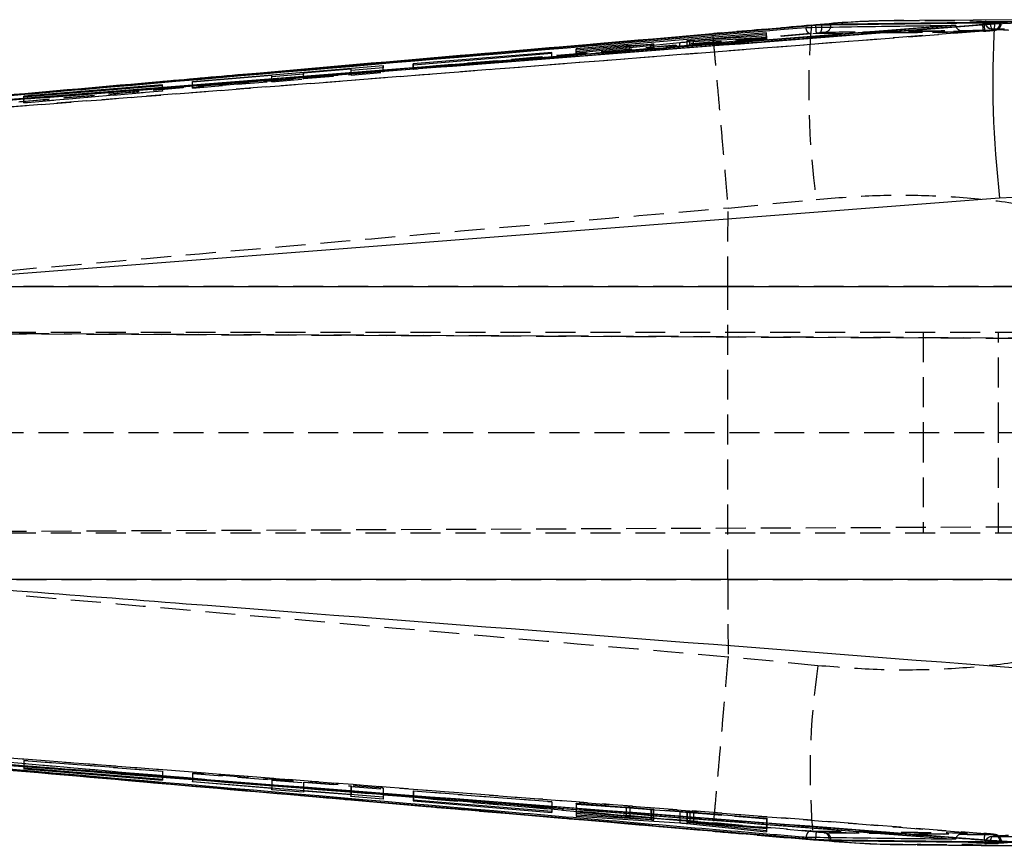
# Model space of a CAD drawing. Extents: x 30 to 409, y 24 to 289.
# Tile 6 of 12: x 256 to 297, y 120 to 155. Entities that reach past the tile are written whole.
import ezdxf

# ---------------------------------------------------------------- set-up
doc = ezdxf.new("R2010")
doc.units = 0
doc.linetypes.add('HIDDEN', pattern=[1.905, 1.27, -0.635])
doc.layers.get('0').update_dxf_attribs({"linetype": 'CONTINUOUS'})

msp = doc.modelspace()

# ---------------------------------------------------------------- linework, layer by layer
at = {"color": 7, "linetype": 'CONTINUOUS'}
for p, q in [((300.77971, 154.845881), (293.793956, 154.816511)), ((296.971666, 154.667615), (300.823356, 154.847924)), ((289.404424, 154.606008), (246.124441, 150.847381)), ((289.404424, 154.597168), (246.124441, 150.845992)), ((295.325252, 154.610258), (247.086386, 150.824561)), ((289.232309, 154.607207), (285.027328, 154.242965)), ((289.439613, 154.60899), (289.232309, 154.607207)), ((289.439613, 154.60899), (289.404424, 154.606008)), ((289.663414, 154.608895), (289.404424, 154.597168)), ((289.404424, 154.606008), (289.404424, 154.597168)), ((290.046642, 154.620665), (290.046642, 154.645794)), ((295.325252, 154.610258), (295.326317, 154.601156)), ((296.468484, 154.651816), (296.531583, 154.656774)), ((296.531583, 154.656774), (296.636189, 154.665234)), ((296.971666, 154.667615), (296.636189, 154.665234)), ((297.249148, 154.73301), (297.202232, 154.733333)), ((287.322002, 154.286136), (279.251764, 153.607418)), ((283.946084, 153.954082), (283.946084, 153.905508)), ((283.957409, 153.906258), (287.3235, 154.113481)), ((287.32309, 154.159699), (284.06314, 153.957086)), ((284.222829, 153.985084), (287.32236, 154.243999)), ((287.32236, 154.243999), (287.322002, 154.286136)), ((287.322002, 154.243969), (287.322002, 154.286136)), ((287.3235, 154.113481), (287.32309, 154.159699)), ((287.32309, 154.113455), (287.32309, 154.159699)), ((279.251764, 153.607418), (279.252099, 153.569828)), ((279.252099, 153.569828), (281.367081, 153.746518)), ((282.412204, 153.800837), (279.252897, 153.483693)), ((279.253299, 153.441231), (283.644932, 153.880571)), ((281.529213, 153.758575), (282.424557, 153.814788)), ((282.412204, 153.757249), (282.412204, 153.800837)), ((282.537366, 153.769769), (282.537366, 153.817578)), ((278.221721, 153.457551), (272.353175, 152.969934)), ((272.353495, 152.939062), (278.222057, 153.423081)), ((278.222057, 153.423081), (278.221721, 153.457551)), ((278.221721, 153.423053), (278.221721, 153.457551)), ((279.252897, 153.483693), (279.253299, 153.441231)), ((263.002115, 152.22206), (271.072427, 152.898816)), ((269.71248, 152.753748), (267.703059, 152.586717)), ((269.71295, 152.6884), (269.71248, 152.753748)), ((271.073113, 152.799431), (269.71295, 152.6884)), ((271.072427, 152.898816), (271.073113, 152.799431)), ((271.072427, 152.799374), (271.072427, 152.898816)), ((272.353175, 152.969934), (272.353495, 152.939062)), ((266.359995, 152.47509), (263.002331, 152.196069)), ((266.360382, 152.425455), (266.359995, 152.47509)), ((267.703454, 152.535321), (266.360382, 152.425455)), ((267.703059, 152.586717), (267.703454, 152.535321)), ((267.703059, 152.535288), (267.703059, 152.586717)), ((261.72174, 152.08712), (255.853119, 151.600213)), ((255.853439, 151.581679), (261.722068, 152.063772)), ((261.722068, 152.063772), (261.72174, 152.08712)), ((261.72174, 152.063745), (261.72174, 152.08712)), ((263.002331, 152.196069), (263.002115, 152.22206)), ((255.853119, 151.600213), (255.853439, 151.581679)), ((297.192844, 147.284684), (248.788232, 143.538775)), ((300.589661, 147.437444), (297.192844, 147.284684)), ((248.788232, 143.538775), (300.574871, 143.538775)), ((300.574871, 131.118559), (249.267603, 131.118559)), ((255.853327, 123.112708), (255.853231, 123.093839)), ((255.853231, 123.093839), (261.721859, 122.60805)), ((261.721949, 122.631841), (255.853327, 123.112708)), ((261.721859, 122.631848), (261.721859, 122.60805)), ((261.721859, 122.60805), (261.721949, 122.631841)), ((263.002584, 122.529458), (263.002808, 122.554851)), ((266.360248, 122.254183), (263.002584, 122.529458)), ((263.002808, 122.554851), (271.073113, 121.898905)), ((266.359861, 122.20305), (266.360248, 122.254183)), ((266.360248, 122.281962), (266.360248, 122.254183)), ((267.702925, 122.091063), (266.359861, 122.20305)), ((267.702925, 122.17283), (267.702925, 122.091063)), ((267.703319, 122.144009), (267.702925, 122.091063)), ((267.703319, 122.172799), (267.703319, 122.144009)), ((269.712734, 121.979104), (267.703319, 122.144009)), ((269.712257, 121.911354), (269.712734, 121.979104)), ((271.072427, 121.797584), (269.712257, 121.911354)), ((269.712734, 122.009475), (269.712734, 121.979104)), ((271.072427, 121.898961), (271.072427, 121.797584)), ((271.073113, 121.898905), (271.072427, 121.797584)), ((272.353383, 121.758923), (272.353286, 121.727426)), ((272.353286, 121.727426), (278.221841, 121.241028)), ((278.22193, 121.276223), (272.353383, 121.758923)), ((278.221841, 121.27623), (278.221841, 121.241028)), ((278.221841, 121.241028), (278.22193, 121.276223)), ((279.25236, 121.124484), (279.252241, 121.078782)), ((279.252241, 121.078782), (283.644805, 120.795629)), ((282.412323, 120.920473), (279.25236, 121.124484)), ((279.252688, 121.249192), (279.252591, 121.212569)), ((279.252591, 121.212569), (281.367565, 121.03919)), ((287.322933, 120.591887), (279.252688, 121.249192)), ((281.52969, 121.024423), (282.424825, 120.932477)), ((282.424825, 120.990828), (282.424825, 120.932477)), ((282.53756, 120.91704), (282.53756, 120.981646)), ((282.536561, 120.916209), (282.519358, 120.915473)), ((283.946487, 120.866892), (283.946487, 120.819463)), ((283.957275, 120.769563), (287.322598, 120.415563)), ((283.957402, 120.866001), (283.957402, 120.820976)), ((287.322687, 120.464626), (284.063468, 120.803474)), ((284.22332, 120.804953), (287.322851, 120.550562)), ((287.322851, 120.591893), (287.322851, 120.550562)), ((287.322851, 120.550562), (287.322933, 120.591887)), ((285.028453, 120.452429), (289.319115, 120.081237)), ((287.322598, 120.464637), (287.322598, 120.415563)), ((287.322598, 120.415563), (287.322687, 120.464626)), ((289.319115, 120.081237), (289.550895, 120.078322)), ((289.404424, 120.099372), (289.404424, 120.09032)), ((289.404424, 120.09032), (289.550895, 120.078322)), ((289.979706, 120.077007), (290.046642, 120.075955)), ((290.046642, 120.05015), (290.046642, 120.075955)), ((295.326347, 120.107501), (295.325252, 120.098187)), ((297.173145, 119.990938), (297.720859, 119.985242)), ((297.202232, 119.968624), (297.264653, 119.970786))]:
    msp.add_line(p, q, dxfattribs=at)
at = {"color": 7, "linetype": 'HIDDEN'}
for p, q in [((296.570765, 154.768896), (296.570765, 154.755707)), ((296.598936, 154.770302), (296.598936, 154.755707)), ((296.5033, 154.359785), (246.177452, 150.441627)), ((296.502965, 154.359613), (296.5033, 154.359785)), ((296.566094, 154.364689), (296.5033, 154.359785)), ((296.565759, 154.364521), (296.566094, 154.364689)), ((296.692493, 154.374993), (296.566094, 154.364689)), ((296.744699, 154.755707), (296.570765, 154.755707)), ((296.813505, 154.751901), (296.744699, 154.755707)), ((297.202232, 154.712698), (297.142523, 154.711968)), ((297.268006, 154.710487), (297.268006, 154.729665)), ((246.150131, 150.542689), (289.429294, 154.29394)), ((285.027827, 154.245195), (261.287826, 152.185088)), ((279.251764, 153.36074), (287.322002, 154.055807)), ((283.956977, 153.753631), (283.956977, 153.957036)), ((287.3235, 154.010857), (283.957409, 153.73985)), ((284.06314, 153.7604), (287.32309, 154.023126)), ((287.32236, 154.045055), (284.222829, 153.778101)), ((284.222829, 153.778101), (284.222829, 153.985084)), ((287.322002, 154.055807), (287.322002, 154.243969)), ((287.322002, 154.055807), (287.32236, 154.045055)), ((287.32236, 154.045055), (287.32236, 154.243999)), ((287.32309, 154.023126), (287.32309, 154.113455)), ((287.32309, 154.023126), (287.3235, 154.010857)), ((287.3235, 154.010857), (287.3235, 154.113481)), ((292.456152, 154.29071), (289.208161, 154.24357)), ((289.429294, 154.29394), (289.577285, 154.305667)), ((292.444649, 154.285383), (295.816036, 154.331297)), ((295.833359, 154.336816), (292.456152, 154.29071)), ((279.251764, 153.36074), (279.251764, 153.607418)), ((279.252099, 153.349985), (279.252099, 153.569828)), ((281.367081, 153.532142), (279.252099, 153.349985)), ((281.367081, 153.532142), (281.367081, 153.746518)), ((281.529213, 153.545693), (281.529213, 153.758575)), ((282.424557, 153.617681), (281.529213, 153.545693)), ((282.412204, 153.61303), (282.412204, 153.757249)), ((282.424557, 153.617681), (282.424557, 153.814788)), ((282.519194, 153.623295), (282.519194, 153.767952)), ((282.537366, 153.625536), (282.537366, 153.769769)), ((283.644932, 153.712985), (283.644932, 153.880571)), ((283.946084, 153.905508), (283.946084, 153.752268)), ((283.957409, 153.73985), (283.957409, 153.906258)), ((284.06314, 153.7604), (284.06314, 153.912767)), ((278.222057, 153.243229), (272.353495, 152.737786)), ((278.221721, 153.253509), (278.221721, 153.423053)), ((278.221721, 153.253509), (278.222057, 153.243229)), ((278.222057, 153.243229), (278.222057, 153.423081)), ((279.252099, 153.349985), (279.251764, 153.36074)), ((279.252897, 153.324743), (279.252897, 153.483693)), ((279.253299, 153.311974), (279.252897, 153.324743)), ((279.253299, 153.311974), (279.253299, 153.441231)), ((269.71248, 152.52174), (269.71248, 152.753748)), ((269.71295, 152.498465), (269.71295, 152.6884)), ((271.072427, 152.649653), (271.072427, 152.799374)), ((271.073113, 152.615613), (271.073113, 152.799431)), ((272.353175, 152.748069), (272.353175, 152.969934)), ((272.353495, 152.737786), (272.353175, 152.748069)), ((272.353495, 152.737786), (272.353495, 152.939062)), ((271.072427, 152.649653), (263.002115, 151.954573)), ((266.359995, 152.232998), (266.359995, 152.47509)), ((266.360382, 152.213841), (266.360382, 152.425455)), ((266.360382, 152.213841), (267.703454, 152.329517)), ((267.703059, 152.348673), (267.703059, 152.535288)), ((267.703059, 152.348673), (269.71248, 152.52174)), ((267.703454, 152.329517), (267.703059, 152.348673)), ((267.703454, 152.329517), (267.703454, 152.535321)), ((269.71248, 152.52174), (269.71295, 152.498465)), ((269.71295, 152.498465), (271.073113, 152.615613)), ((271.073113, 152.615613), (271.072427, 152.649653)), ((261.72174, 151.832401), (261.72174, 152.063745)), ((261.722068, 151.82212), (261.722068, 152.063772)), ((263.002115, 151.954573), (263.002115, 152.22206)), ((263.002115, 151.954573), (263.002331, 151.943809)), ((263.002331, 151.943809), (266.359995, 152.232998)), ((263.002331, 151.943809), (263.002331, 152.196069)), ((266.359995, 152.232998), (266.360382, 152.213841)), ((255.853119, 151.326952), (261.72174, 151.832401)), ((255.853119, 151.326952), (255.853119, 151.600213)), ((261.722068, 151.82212), (255.853439, 151.31667)), ((255.853439, 151.31667), (255.853439, 151.581679)), ((261.72174, 151.832401), (261.722068, 151.82212)), ((255.853439, 151.31667), (255.853119, 151.326952)), ((285.683664, 143.538775), (285.684983, 146.861394)), ((285.684729, 146.867405), (285.684983, 146.861394)), ((285.684983, 146.861394), (289.421024, 147.229071)), ((285.683664, 143.538775), (247.539329, 143.538775)), ((300.109128, 143.538775), (285.683664, 143.538775)), ((314.068417, 141.276151), (237.553349, 141.610014)), ((237.553349, 141.610002), (327.112059, 141.219226)), ((237.943868, 141.598461), (307.549606, 141.598461)), ((293.948332, 141.598461), (293.948332, 137.348461)), ((297.148334, 137.348461), (297.148334, 141.598461)), ((237.424611, 137.348461), (276.218461, 137.348461)), ((276.218461, 137.348461), (307.549606, 137.348461)), ((293.948332, 137.348461), (293.948332, 133.09846)), ((297.148334, 133.09846), (297.148334, 137.348461)), ((237.550932, 133.086909), (327.286507, 133.478456)), ((237.550932, 133.086898), (314.70559, 133.423551)), ((237.943868, 133.09846), (307.549606, 133.09846)), ((247.921834, 131.118559), (285.683664, 131.118559)), ((285.683664, 131.118559), (285.684968, 127.83392)), ((285.683664, 131.118559), (300.109128, 131.118559)), ((285.684968, 127.83392), (285.684715, 127.827919)), ((289.496447, 127.459274), (285.684968, 127.83392)), ((255.853231, 123.43643), (255.853327, 123.446406)), ((261.721859, 122.976862), (255.853231, 123.43643)), ((255.853231, 123.43643), (255.853231, 123.093839)), ((255.853327, 123.446406), (255.853327, 123.112708)), ((255.853327, 123.446406), (261.721949, 122.986837)), ((261.721949, 122.986837), (261.721859, 122.976862)), ((261.721859, 122.976862), (261.721859, 122.631848)), ((261.721949, 122.986837), (261.721949, 122.631841)), ((263.002808, 122.898055), (263.002584, 122.887631)), ((263.002584, 122.887631), (266.360248, 122.624696)), ((263.002584, 122.887631), (263.002584, 122.529458)), ((263.002808, 122.898055), (263.002808, 122.554851)), ((271.073113, 122.266078), (263.002808, 122.898055)), ((266.360248, 122.624696), (266.359861, 122.606145)), ((266.359861, 122.606145), (267.702925, 122.500971)), ((266.359861, 122.606145), (266.359861, 122.20305)), ((266.360248, 122.624696), (266.360248, 122.281962)), ((267.702925, 122.500971), (267.703319, 122.519522)), ((267.702925, 122.500971), (267.702925, 122.17283)), ((267.703319, 122.519522), (269.712734, 122.362166)), ((267.703319, 122.519522), (267.703319, 122.172799)), ((269.712734, 122.362166), (269.712257, 122.339627)), ((269.712257, 122.339627), (271.072427, 122.233114)), ((269.712257, 122.339627), (269.712257, 121.911354)), ((269.712734, 122.362166), (269.712734, 122.009475)), ((271.072427, 122.233114), (271.073113, 122.266078)), ((271.072427, 122.233114), (271.072427, 121.898961)), ((271.073113, 122.266078), (271.073113, 121.898905)), ((272.353286, 122.144331), (272.353383, 122.154306)), ((278.221841, 121.684768), (272.353286, 122.144331)), ((272.353286, 122.144331), (272.353286, 121.727426)), ((272.353383, 122.154306), (272.353383, 121.758923)), ((272.353383, 122.154306), (278.22193, 121.694742)), ((278.22193, 121.694742), (278.221841, 121.684768)), ((278.221841, 121.684768), (278.221841, 121.27623)), ((278.22193, 121.694742), (278.22193, 121.276223)), ((279.252241, 121.58312), (279.25236, 121.595506)), ((283.644805, 121.261189), (279.252241, 121.58312)), ((279.252241, 121.58312), (279.252241, 121.078782)), ((279.25236, 121.595506), (282.41233, 121.363722)), ((279.25236, 121.595506), (279.25236, 121.124484)), ((279.252591, 121.619998), (279.252688, 121.630433)), ((281.367565, 121.454376), (279.252591, 121.619998)), ((279.252591, 121.619998), (279.252591, 121.212569)), ((279.252688, 121.630433), (279.252688, 121.249192)), ((279.252688, 121.630433), (287.322933, 120.998456)), ((281.367565, 121.454376), (281.367565, 121.076938)), ((282.424825, 121.366218), (281.52969, 121.441279)), ((281.52969, 121.441279), (281.52969, 121.063734)), ((282.41233, 121.363722), (282.41233, 120.920473)), ((282.424825, 121.366218), (282.424825, 120.990828)), ((282.519358, 121.356359), (282.519358, 120.915473)), ((282.53756, 120.981646), (282.53756, 121.355776)), ((283.644805, 121.261189), (283.644805, 120.891462)), ((283.946487, 121.250151), (283.946487, 120.866892)), ((287.322598, 120.954831), (283.957275, 121.236675)), ((283.957275, 121.236675), (283.957275, 120.817094)), ((283.957402, 121.250045), (283.957402, 120.866001)), ((284.063468, 121.239439), (287.322687, 120.966739)), ((284.063468, 121.239439), (284.063468, 120.803474)), ((287.322851, 120.988021), (284.22332, 121.230745)), ((284.22332, 121.230745), (284.22332, 120.844342)), ((287.322933, 120.998456), (287.322851, 120.988021)), ((287.322851, 120.988021), (287.322851, 120.591893)), ((287.322933, 120.998456), (287.322933, 120.591887)), ((287.322687, 120.966739), (287.322598, 120.954831)), ((287.322598, 120.954831), (287.322598, 120.464637)), ((287.322687, 120.966739), (287.322687, 120.464626)), ((289.796161, 120.379186), (289.757962, 120.380235)), ((296.985524, 120.297407), (296.95, 120.296129)), ((289.304304, 120.096692), (290.049883, 120.038881)), ((296.570765, 119.919562), (296.570765, 119.907542)), ((296.726475, 119.919562), (296.570765, 119.919562)), ((296.598936, 119.919562), (296.598936, 119.905839)), ((296.726475, 119.919562), (296.813483, 119.924136)), ((297.155569, 119.993255), (297.202232, 119.992734)), ((297.202232, 119.992734), (297.264228, 119.994023)), ((297.264228, 119.994023), (297.259482, 119.995565))]:
    msp.add_line(p, q, dxfattribs=at)
at = {"color": 8, "linetype": 'CONTINUOUS'}
for p, q in [((289.232309, 154.607207), (289.216923, 154.610281)), ((284.06314, 153.912767), (284.06314, 153.957086)), ((282.519194, 153.767952), (282.519194, 153.81351)), ((281.367565, 121.076938), (281.367565, 121.03919)), ((281.52969, 121.063734), (281.52969, 121.024423)), ((283.644805, 120.891462), (283.644805, 120.795629)), ((283.957275, 120.817094), (283.957275, 120.769563)), ((284.22332, 120.844342), (284.22332, 120.804953)), ((289.302612, 120.078069), (289.319115, 120.081237))]:
    msp.add_line(p, q, dxfattribs=at)
at = {"color": 8, "linetype": 'CONTINUOUS', "flags": 128}
for points in [[(289.410571, 154.524927), (289.409357, 154.53921), (289.404424, 154.597168)], [(289.664479, 154.52909), (289.665001, 154.551931), (289.663414, 154.608895)], [(290.03566, 154.53486), (290.042053, 154.564579), (290.046642, 154.620665)], [(289.404424, 120.099372), (289.409349, 120.157306), (289.410735, 120.173732)], [(289.979706, 120.077007), (289.976197, 120.133082), (289.970013, 120.166142)], [(290.046642, 120.075955), (290.042053, 120.131952), (290.034684, 120.16528)]]:
    msp.add_lwpolyline(points, dxfattribs=at)
at = {"color": 7, "linetype": 'HIDDEN', "flags": 128}
msp.add_lwpolyline([(289.577285, 154.305667), (289.597581, 154.314569), (289.61623, 154.333909), (289.632584, 154.363003), (289.646047, 154.400819), (289.656157, 154.446016), (289.66255, 154.496989), (289.664479, 154.52909)], dxfattribs=at)
at = {"color": 7, "linetype": 'HIDDEN'}
for centre, radius, start, end in [((322.801178, 151.845507), 33.697866, 175.2938234, 187.8739928), ((270.08465, 152.842154), 19.399045, 4.2919139, 4.9763829), ((289.756698, 154.601542), 0.286821, 277.7911439, 346.556566), ((298.3672, 154.727738), 1.900234, 182.2898047, 191.1702995), ((298.429494, 154.73059), 1.899346, 182.2272891, 191.1123747), ((296.875269, 154.755707), 0.3045, 180, 267.0299058), ((296.891767, 154.743081), 0.293103, 177.5312043, 263.9384836), ((297.203281, 154.659443), 0.400592, 166.6555727, 211.2516447), ((296.909272, 154.699858), 0.293241, 277.3270288, 2.5096922), ((319.447757, 122.97959), 30.284461, 171.4935791, 185.4978783), ((275.013225, 121.453642), 14.454288, 354.9198772, 355.8300556), ((289.713074, 120.123714), 0.260419, 9.3766719, 80.0743763), ((289.759934, 120.09885), 0.282667, 13.5921953, 82.6366031), ((298.32618, 119.987759), 1.795769, 168.5244395, 177.9111944), ((296.875269, 119.919561), 0.3045, 92.7541387, 180), ((296.892171, 119.931753), 0.293488, 95.8855925, 182.3808279), ((297.201229, 120.014958), 0.398241, 148.3892949, 193.1827977), ((296.908774, 120.005309), 0.293728, 357.5462906, 81.931585), ((296.959538, 119.993826), 0.304691, 0.0369539, 85.1073656)]:
    msp.add_arc(centre, radius, start, end, dxfattribs=at)
at = {"color": 7, "linetype": 'CONTINUOUS'}
msp.add_arc((339.75038, 152.254401), 42.846726, 176.7712784, 186.6606304, dxfattribs=at)
at = {"color": 7, "linetype": 'HIDDEN'}
for centre, major_axis, ratio, start_param, end_param in [((281.367107, 153.529985), (0.2752, 0.023704), 0.007793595, 0.940246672, 1.570234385), ((282.257436, 153.601531), (0.279997, 0.024117), 0.007793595, 5.297389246, 5.919571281), ((281.36751, 121.452289), (0.2752, -0.021552), 0.00755611, 0.941191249, 1.571178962), ((282.257631, 121.377612), (0.279997, -0.021927), 0.00755611, 5.298333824, 5.920515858)]:
    msp.add_ellipse(centre, major_axis=major_axis, ratio=ratio, start_param=start_param, end_param=end_param, dxfattribs=at)
at = {"color": 7, "linetype": 'CONTINUOUS'}
for points, knots in [([(293.751399, 154.800781), (293.300645, 154.801846), (291.854286, 154.805264), (290.337724, 154.728295), (289.280065, 154.60919), (289.216938, 154.602081)], [0, 0, 0, 0, 0.298600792, 0.958136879, 1, 1, 1, 1]), ([(246.142889, 150.741586), (246.345155, 150.757043), (247.356476, 150.834326), (251.603985, 151.159449), (268.177835, 152.434613), (283.941045, 153.670012), (296.468484, 154.651816)], [0, 0, 0, 0, 0.012056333, 0.06028116, 0.25318066, 1, 1, 1, 1]), ([(247.048887, 150.915466), (247.166735, 150.925754), (248.093501, 151.00666), (252.255989, 151.369436), (266.117276, 152.57023), (279.171183, 153.682612), (288.988838, 154.519218)], [0, 0, 0, 0, 0.008430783, 0.066300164, 0.297777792, 1, 1, 1, 1]), ([(295.326317, 154.601156), (295.325508, 154.601092), (287.27789, 153.965429), (271.198283, 152.697233), (255.118508, 151.446983), (247.086386, 150.822461)], [0, 0, 0, 0, 0.0000503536, 0.5005080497, 1, 1, 1, 1]), ([(248.589078, 150.927026), (249.409099, 150.989656), (265.536451, 152.221407), (281.664076, 153.476417), (296.971666, 154.667615)], [0, 0, 0, 0, 0.050846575, 1, 1, 1, 1]), ([(288.988838, 154.519218), (289.033703, 154.519901), (289.419744, 154.52578), (291.170455, 154.552126), (293.237731, 154.581804), (294.963878, 154.605332), (295.325252, 154.610258)], [0, 0, 0, 0, 0.0212418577, 0.1827757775, 0.8289118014, 1, 1, 1, 1]), ([(290.046642, 154.645794), (290.006052, 154.644692), (289.924874, 154.642488), (289.72525, 154.630895), (289.554081, 154.618479), (289.457351, 154.61046), (289.439613, 154.60899)], [0, 0, 0, 0, 0.3099369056, 0.6198556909, 0.9302933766, 1, 1, 1, 1]), ([(290.046642, 154.620665), (290.006105, 154.619997), (289.925061, 154.618661), (289.774278, 154.613411), (289.682494, 154.609672), (289.663414, 154.608895)], [0, 0, 0, 0, 0.442183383, 0.884043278, 1, 1, 1, 1]), ([(297.202232, 154.733333), (296.009606, 154.719869), (293.624352, 154.692942), (291.239212, 154.66151), (290.046642, 154.645794)], [0, 0, 0, 0, 0.499999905, 1, 1, 1, 1]), ([(296.636189, 154.665234), (296.668759, 154.667964), (296.738864, 154.673839), (296.804985, 154.67965), (296.840387, 154.682762)], [0, 0, 0, 0, 0.464588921, 1, 1, 1, 1]), ([(296.840387, 154.682762), (296.849007, 154.683528), (296.930368, 154.690757), (297.071892, 154.703924), (297.207613, 154.718543), (297.272007, 154.727315), (297.261764, 154.729212), (297.259318, 154.729665)], [0, 0, 0, 0, 0.034589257, 0.326466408, 0.618012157, 0.908772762, 1, 1, 1, 1]), ([(285.027328, 154.242965), (278.321661, 153.667371), (270.407642, 152.988056), (257.696512, 151.86856), (251.689583, 151.340545), (246.890778, 150.918725)], [0, 0, 0, 0, 0.527435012, 0.622478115, 1, 1, 1, 1]), ([(284.06314, 153.957086), (284.039488, 153.95571), (283.992178, 153.952958), (283.952377, 153.952154), (283.941452, 153.953676), (283.952527, 153.956073), (283.956977, 153.957036)], [0, 0, 0, 0, 0.272814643, 0.545686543, 0.817443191, 1, 1, 1, 1]), ([(283.956977, 153.957036), (283.968523, 153.958848), (283.991615, 153.96247), (284.06035, 153.970132), (284.140333, 153.977988), (284.197149, 153.982875), (284.222829, 153.985084)], [0, 0, 0, 0, 0.260969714, 0.521905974, 0.783907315, 1, 1, 1, 1]), ([(281.367081, 153.746518), (281.398299, 153.74905), (281.456533, 153.753772), (281.506181, 153.757053), (281.529213, 153.758575)], [0, 0, 0, 0, 0.536087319, 1, 1, 1, 1]), ([(282.519194, 153.81351), (282.505309, 153.811544), (282.479711, 153.807918), (282.433396, 153.80306), (282.412204, 153.800837)], [0, 0, 0, 0, 0.542431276, 1, 1, 1, 1]), ([(282.424557, 153.814788), (282.448328, 153.816167), (282.495876, 153.818926), (282.517411, 153.81902), (282.528179, 153.819066)], [0, 0, 0, 0, 0.499949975, 1, 1, 1, 1]), ([(282.534527, 153.817578), (282.535425, 153.817445), (282.539533, 153.816834), (282.528116, 153.814968), (282.519194, 153.81351)], [0, 0, 0, 0, 0.218548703, 1, 1, 1, 1]), ([(283.644932, 153.880571), (283.672664, 153.883281), (283.728126, 153.888701), (283.823512, 153.896746), (283.90197, 153.902671), (283.942897, 153.905319), (283.957409, 153.906258)], [0, 0, 0, 0, 0.281521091, 0.56301113, 0.845048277, 1, 1, 1, 1]), ([(249.267603, 131.118559), (254.055307, 130.753094), (270.280081, 129.514593), (286.503365, 128.255613), (297.939385, 127.368141)], [0, 0, 0, 0, 0.295086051, 1, 1, 1, 1]), ([(296.531605, 120.053212), (296.329367, 120.06903), (295.318174, 120.148121), (291.071149, 120.480105), (274.478035, 121.775752), (258.692431, 122.987864), (246.142971, 123.951485)], [0, 0, 0, 0, 0.012041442, 0.060207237, 0.252870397, 1, 1, 1, 1]), ([(246.124441, 123.845471), (253.33706, 123.213047), (267.762317, 121.948198), (282.190382, 120.715648), (289.404424, 120.099372)], [0, 0, 0, 0, 0.4999993, 1, 1, 1, 1]), ([(246.124441, 123.844036), (253.33702, 123.209914), (267.762199, 121.941669), (282.190342, 120.707437), (289.404424, 120.09032)], [0, 0, 0, 0, 0.499999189, 1, 1, 1, 1]), ([(288.988838, 120.178149), (288.935294, 120.182692), (288.072661, 120.255892), (283.973691, 120.603863), (270.046311, 121.787739), (256.929651, 122.921897), (247.048894, 123.776257)], [0, 0, 0, 0, 0.003829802, 0.061699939, 0.293180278, 1, 1, 1, 1]), ([(247.086386, 123.870759), (255.118533, 123.248387), (271.19828, 122.002445), (287.277871, 120.741623), (295.325527, 120.107565), (295.326347, 120.107501)], [0, 0, 0, 0, 0.499494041, 0.999949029, 1, 1, 1, 1]), ([(247.086386, 123.868627), (255.174907, 123.240568), (271.255102, 121.99197), (287.334149, 120.726908), (295.325252, 120.098187)], [0, 0, 0, 0, 0.503011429, 1, 1, 1, 1]), ([(247.274193, 123.738566), (253.048767, 123.229262), (265.632188, 122.119432), (278.218202, 121.037733), (285.028453, 120.452429)], [0, 0, 0, 0, 0.458903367, 1, 1, 1, 1]), ([(297.720859, 119.985242), (286.288839, 120.871335), (270.071887, 122.128306), (253.855254, 123.365224), (249.070416, 123.730186)], [0, 0, 0, 0, 0.704942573, 1, 1, 1, 1]), ([(281.367565, 121.03919), (281.398869, 121.036547), (281.457152, 121.031627), (281.506737, 121.026703), (281.52969, 121.024423)], [0, 0, 0, 0, 0.537113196, 1, 1, 1, 1]), ([(282.519358, 120.915473), (282.505537, 120.915795), (282.479953, 120.916391), (282.43363, 120.919187), (282.41233, 120.920473)], [0, 0, 0, 0, 0.540183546, 1, 1, 1, 1]), ([(282.424825, 120.932477), (282.448064, 120.929957), (282.494548, 120.924916), (282.53258, 120.919459), (282.533981, 120.917764), (282.534579, 120.91704)], [0, 0, 0, 0, 0.364025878, 0.728129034, 1, 1, 1, 1]), ([(283.644805, 120.795629), (283.67248, 120.793762), (283.727824, 120.790029), (283.822918, 120.782309), (283.901449, 120.775226), (283.94253, 120.771059), (283.957275, 120.769563)], [0, 0, 0, 0, 0.280331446, 0.560616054, 0.842288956, 1, 1, 1, 1]), ([(284.063468, 120.803474), (284.039728, 120.806025), (283.992243, 120.811127), (283.952472, 120.816921), (283.941912, 120.820214), (283.953016, 120.82076), (283.957402, 120.820976)], [0, 0, 0, 0, 0.274359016, 0.548772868, 0.821763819, 1, 1, 1, 1]), ([(283.957402, 120.820976), (283.968895, 120.820871), (283.991878, 120.820661), (284.060228, 120.816955), (284.140229, 120.811567), (284.197243, 120.807029), (284.22332, 120.804953)], [0, 0, 0, 0, 0.259878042, 0.519716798, 0.780323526, 1, 1, 1, 1]), ([(295.325252, 120.098187), (295.322748, 120.098217), (294.978814, 120.102312), (293.271051, 120.122367), (291.160908, 120.148938), (289.392539, 120.17272), (288.988838, 120.178149)], [0, 0, 0, 0, 0.0011843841, 0.1627188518, 0.8088570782, 1, 1, 1, 1]), ([(289.319115, 120.081237), (290.472469, 119.985228), (291.934506, 119.863523), (293.385907, 119.883005), (293.692345, 119.887118)], [0, 0, 0, 0, 0.788867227, 1, 1, 1, 1]), ([(289.404424, 120.099372), (289.484121, 120.095641), (289.643599, 120.088174), (289.845213, 120.080512), (289.938312, 120.078086), (289.979706, 120.077007)], [0, 0, 0, 0, 0.356825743, 0.714027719, 1, 1, 1, 1]), ([(289.550895, 120.078322), (289.62702, 120.072708), (289.779278, 120.061479), (289.949547, 120.05249), (290.017573, 120.05085), (290.046642, 120.05015)], [0, 0, 0, 0, 0.364120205, 0.728277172, 1, 1, 1, 1]), ([(290.046642, 120.05015), (291.239212, 120.035708), (293.624352, 120.006826), (296.009606, 119.981358), (297.202232, 119.968624)], [0, 0, 0, 0, 0.500000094, 1, 1, 1, 1]), ([(290.049883, 120.038881), (290.514208, 119.997827), (291.710843, 119.892024), (292.907474, 119.886851), (293.639781, 119.883685)], [0, 0, 0, 0, 0.388026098, 1, 1, 1, 1]), ([(293.692465, 119.865517), (293.981628, 119.862905), (296.736143, 119.838024), (299.511986, 119.818866), (301.996427, 119.801719)], [0, 0, 0, 0, 0.1049778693, 1, 1, 1, 1]), ([(296.848948, 120.026049), (296.77286, 120.032935), (296.669275, 120.04231), (296.560484, 120.050925), (296.531605, 120.053212)], [0, 0, 0, 0, 0.734545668, 1, 1, 1, 1]), ([(297.173145, 119.990938), (297.16678, 119.991783), (297.119578, 119.998051), (297.017801, 120.009755), (296.898285, 120.021288), (296.848948, 120.026049)], [0, 0, 0, 0, 0.083842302, 0.621799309, 1, 1, 1, 1]), ([(297.259795, 119.973226), (297.259673, 119.974944), (297.259407, 119.978703), (297.203504, 119.986632), (297.173145, 119.990938)], [0, 0, 0, 0, 0.456923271, 1, 1, 1, 1])]:
    msp.add_open_spline(points, degree=3, knots=knots, dxfattribs=at)
at = {"color": 8, "linetype": 'CONTINUOUS'}
for points, knots in [([(293.793792, 154.797143), (293.43887, 154.803086), (291.924781, 154.828441), (290.399808, 154.703138), (289.232309, 154.607207)], [0, 0, 0, 0, 0.234413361, 1, 1, 1, 1]), ([(297.142523, 154.711968), (295.969799, 154.697992), (293.604447, 154.669802), (291.239212, 154.637136), (290.046642, 154.620665)], [0, 0, 0, 0, 0.495792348, 1, 1, 1, 1]), ([(290.046642, 120.075955), (291.239212, 120.061215), (293.608798, 120.031928), (295.978497, 120.00609), (297.155569, 119.993255)], [0, 0, 0, 0, 0.503282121, 1, 1, 1, 1])]:
    msp.add_open_spline(points, degree=3, knots=knots, dxfattribs=at)
at = {"color": 7, "linetype": 'HIDDEN'}
for points, knots in [([(302.865455, 154.027383), (301.769366, 154.204767), (299.577169, 154.559539), (296.538479, 154.803708), (294.599644, 154.799071), (293.793792, 154.797143)], [0, 0, 0, 0, 0.368827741, 0.737661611, 1, 1, 1, 1]), ([(296.744699, 154.755707), (296.71532, 154.757456), (296.656559, 154.760955), (296.594746, 154.765425), (296.580088, 154.767353), (296.572762, 154.768317)], [0, 0, 0, 0, 0.333394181, 0.666823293, 1, 1, 1, 1]), ([(296.57464, 154.768896), (296.574305, 154.769346), (296.573655, 154.770221), (296.590665, 154.770276), (296.598936, 154.770302)], [0, 0, 0, 0, 0.513730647, 1, 1, 1, 1]), ([(296.598936, 154.770302), (297.300465, 154.769197), (298.703522, 154.766987), (301.422758, 154.760623), (303.44049, 154.753578), (304.756681, 154.748982)], [0, 0, 0, 0, 0.257988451, 0.515976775, 1, 1, 1, 1]), ([(289.21664, 154.615319), (288.092707, 154.516866), (286.696605, 154.394572), (285.299642, 154.275254), (285.027305, 154.251993)], [0, 0, 0, 0, 0.805050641, 1, 1, 1, 1]), ([(289.208161, 154.24357), (289.207501, 154.243484), (289.203116, 154.242911), (289.176261, 154.240929), (289.129587, 154.251989), (289.072842, 154.297202), (289.029712, 154.361675), (289.000118, 154.437427), (288.992433, 154.493149), (288.988838, 154.519218)], [0, 0, 0, 0, 0.007095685, 0.047105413, 0.287231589, 0.494902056, 0.676268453, 0.848546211, 1, 1, 1, 1]), ([(296.5033, 154.359785), (295.645258, 154.35356), (293.339752, 154.336833), (291.028412, 154.317688), (289.577285, 154.305667)], [0, 0, 0, 0, 0.37217098, 1, 1, 1, 1]), ([(289.79558, 154.317368), (290.987393, 154.333766), (293.37102, 154.366562), (295.754786, 154.394861), (296.946669, 154.409011)], [0, 0, 0, 0, 0.499999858, 1, 1, 1, 1]), ([(295.326317, 154.601156), (295.330789, 154.581839), (295.340914, 154.538094), (295.388549, 154.470886), (295.485931, 154.394778), (295.640952, 154.341417), (295.766876, 154.332927), (295.832328, 154.336756), (295.833359, 154.336816)], [0, 0, 0, 0, 0.084206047, 0.190694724, 0.358770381, 0.662837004, 0.994691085, 1, 1, 1, 1]), ([(296.502965, 154.359604), (296.517614, 154.360766), (296.538543, 154.362427), (296.559478, 154.364015), (296.565759, 154.364492)], [0, 0, 0, 0, 0.699966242, 1, 1, 1, 1]), ([(296.565937, 154.364667), (296.580798, 154.365784), (296.648165, 154.370849), (296.768505, 154.381249), (296.902518, 154.393982), (296.972101, 154.402114), (297.013286, 154.408717), (297.050116, 154.417427), (297.098637, 154.435457), (297.163718, 154.475227), (297.226707, 154.547118), (297.265645, 154.634081), (297.263734, 154.689866), (297.263029, 154.710439)], [0, 0, 0, 0, 0.043428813, 0.196882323, 0.352095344, 0.515763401, 0.57808974, 0.618142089, 0.666967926, 0.733663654, 0.839276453, 0.940725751, 1, 1, 1, 1]), ([(296.598936, 154.755707), (298.001993, 154.7524), (300.72122, 154.745992), (303.44049, 154.734676), (304.756681, 154.729199)], [0, 0, 0, 0, 0.515976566, 1, 1, 1, 1]), ([(297.519343, 154.709312), (297.325054, 154.72184), (297.089828, 154.737008), (296.854465, 154.749694), (296.813505, 154.751901)], [0, 0, 0, 0, 0.825972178, 1, 1, 1, 1]), ([(296.946669, 154.409011), (296.962264, 154.408893), (296.992868, 154.408661), (296.97821, 154.403922), (296.924858, 154.396754), (296.858826, 154.390221), (296.826618, 154.387035)], [0, 0, 0, 0, 0.260187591, 0.510619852, 0.761299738, 1, 1, 1, 1]), ([(296.840387, 154.682762), (296.888769, 154.685252), (297.008294, 154.691404), (297.157975, 154.700167), (297.257414, 154.707592), (297.282841, 154.71234), (297.229434, 154.712577), (297.202232, 154.712698)], [0, 0, 0, 0, 0.144399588, 0.356733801, 0.568787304, 0.780364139, 1, 1, 1, 1]), ([(305.013473, 154.425445), (303.644411, 154.431004), (301.331935, 154.440395), (298.614394, 154.447912), (297.265914, 154.450761), (296.860816, 154.451617)], [0, 0, 0, 0, 0.5037781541, 0.8509299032, 1, 1, 1, 1]), ([(296.860816, 154.451617), (296.960536, 154.446296), (297.194618, 154.433807), (297.428563, 154.418867), (297.562847, 154.410292)], [0, 0, 0, 0, 0.4260020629, 1, 1, 1, 1]), ([(289.208161, 154.24357), (282.144487, 153.641601), (268.099348, 152.444668), (254.056329, 151.223192), (247.075918, 150.616028)], [0, 0, 0, 0, 0.502926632, 1, 1, 1, 1]), ([(247.098456, 150.518888), (255.130756, 151.143367), (271.37643, 152.406403), (287.620697, 153.688581), (295.833359, 154.336816)], [0, 0, 0, 0, 0.494426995, 1, 1, 1, 1]), ([(285.027328, 154.242965), (285.02721, 154.246445), (285.027062, 154.250822), (285.027814, 154.24476), (285.027968, 154.243518)], [0, 0, 0, 0, 0.795124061, 1, 1, 1, 1]), ([(285.036797, 154.175118), (285.045165, 154.092173), (285.061901, 153.926282), (285.11077, 153.39918), (285.175979, 152.678947), (285.256806, 151.772895), (285.351041, 150.705439), (285.455645, 149.510807), (285.567903, 148.220566), (285.645787, 147.318459), (285.684729, 146.867405)], [0, 0, 0, 0, 0.125001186, 0.250002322, 0.375002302, 0.500002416, 0.625001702, 0.750001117, 0.875000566, 1, 1, 1, 1]), ([(289.577285, 154.305667), (289.588142, 154.30644), (289.640396, 154.31016), (289.726246, 154.315378), (289.772458, 154.316705), (289.79558, 154.317368)], [0, 0, 0, 0, 0.115849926, 0.557609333, 1, 1, 1, 1]), ([(282.524193, 153.625167), (282.51204, 153.624349), (282.489389, 153.622824), (282.445088, 153.61931), (282.424557, 153.617681)], [0, 0, 0, 0, 0.53653817, 1, 1, 1, 1]), ([(282.519194, 153.623295), (282.530009, 153.624468), (282.541692, 153.625736), (282.536597, 153.625549), (282.536218, 153.625536)], [0, 0, 0, 0, 0.925691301, 1, 1, 1, 1]), ([(283.957409, 153.73985), (283.930146, 153.737625), (283.875623, 153.733175), (283.780354, 153.725038), (283.701333, 153.7181), (283.659639, 153.714319), (283.644932, 153.712985)], [0, 0, 0, 0, 0.281913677, 0.563805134, 0.846143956, 1, 1, 1, 1]), ([(283.948163, 153.752268), (283.947501, 153.752173), (283.942707, 153.751484), (283.963959, 153.752792), (284.005787, 153.755825), (284.046482, 153.759071), (284.06314, 153.7604)], [0, 0, 0, 0, 0.056054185, 0.406189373, 0.756928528, 1, 1, 1, 1]), ([(284.222829, 153.778101), (284.191421, 153.775371), (284.128598, 153.76991), (284.04571, 153.76239), (283.985567, 153.75669), (283.965749, 153.75457), (283.956977, 153.753631)], [0, 0, 0, 0, 0.264017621, 0.52810113, 0.791123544, 1, 1, 1, 1]), ([(289.421024, 147.229071), (290.271252, 147.297013), (291.971639, 147.432894), (294.544227, 147.405324), (297.120586, 147.206481), (298.809567, 146.897316), (299.654047, 146.742735)], [0, 0, 0, 0, 0.246010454, 0.492000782, 0.746003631, 1, 1, 1, 1]), ([(247.539329, 143.538775), (253.54089, 144.069204), (266.254791, 145.192881), (278.971112, 146.288808), (285.684729, 146.867405)], [0, 0, 0, 0, 0.472047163, 1, 1, 1, 1]), ([(285.683664, 131.118559), (285.683049, 133.188595), (285.68182, 137.328667), (285.683049, 141.468739), (285.683664, 143.538775)], [0, 0, 0, 0, 0.499999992, 1, 1, 1, 1]), ([(285.684715, 127.827919), (278.866533, 128.41465), (266.277725, 129.497966), (253.691346, 130.609184), (247.921834, 131.118559)], [0, 0, 0, 0, 0.541606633, 1, 1, 1, 1]), ([(285.684715, 127.827919), (285.645837, 127.37686), (285.568083, 126.474742), (285.456014, 125.184485), (285.351576, 123.989837), (285.257514, 122.922368), (285.176813, 122.016301), (285.11173, 121.296059), (285.06295, 120.76895), (285.04625, 120.603054), (285.0379, 120.520106)], [0, 0, 0, 0, 0.124999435, 0.249998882, 0.374998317, 0.499997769, 0.624997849, 0.749997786, 0.874998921, 1, 1, 1, 1]), ([(299.880269, 127.955961), (299.051646, 127.802481), (297.394378, 127.495518), (294.810754, 127.285075), (292.171756, 127.247149), (290.388246, 127.388564), (289.496447, 127.459274)], [0, 0, 0, 0, 0.245832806, 0.491672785, 0.745823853, 1, 1, 1, 1]), ([(289.42925, 120.402598), (282.2153, 121.018894), (267.787608, 122.251468), (253.362718, 123.51633), (246.150377, 124.148751)], [0, 0, 0, 0, 0.500007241, 1, 1, 1, 1]), ([(246.177527, 124.251428), (254.576129, 123.606346), (271.373269, 122.316186), (288.168651, 121.002078), (296.56631, 120.345027)], [0, 0, 0, 0, 0.50000193, 1, 1, 1, 1]), ([(247.075888, 124.075653), (254.056284, 123.469201), (268.099263, 122.249156), (282.144427, 121.054456), (289.208109, 120.45361)], [0, 0, 0, 0, 0.497073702, 1, 1, 1, 1]), ([(295.833262, 120.372019), (287.620615, 121.01737), (271.376315, 122.293849), (255.130689, 123.552182), (247.098381, 124.174338)], [0, 0, 0, 0, 0.505571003, 1, 1, 1, 1]), ([(248.593683, 123.625434), (256.58718, 122.919561), (268.731061, 121.847186), (280.877761, 120.807316), (285.029108, 120.451922)], [0, 0, 0, 0, 0.658232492, 1, 1, 1, 1]), ([(282.519358, 121.356359), (282.527614, 121.355943), (282.544126, 121.35511), (282.528861, 121.357021), (282.48866, 121.360793), (282.445024, 121.364502), (282.424825, 121.366218)], [0, 0, 0, 0, 0.258728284, 0.5174342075, 0.77661706, 1, 1, 1, 1]), ([(283.957275, 121.236675), (283.930014, 121.238928), (283.875493, 121.243435), (283.780187, 121.250966), (283.701162, 121.257025), (283.659486, 121.260105), (283.644805, 121.261189)], [0, 0, 0, 0, 0.2821317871, 0.5642532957, 0.8465062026, 1, 1, 1, 1]), ([(283.957402, 121.250045), (283.951689, 121.250261), (283.940262, 121.250692), (283.962902, 121.248217), (284.006432, 121.24426), (284.046929, 121.240837), (284.063468, 121.239439)], [0, 0, 0, 0, 0.270663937, 0.54131818, 0.812664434, 1, 1, 1, 1]), ([(284.22332, 121.230745), (284.19195, 121.233177), (284.129201, 121.238042), (284.046355, 121.244162), (283.986099, 121.248379), (283.966228, 121.249533), (283.957402, 121.250045)], [0, 0, 0, 0, 0.263716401, 0.527493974, 0.790103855, 1, 1, 1, 1]), ([(293.692345, 119.887118), (294.532511, 119.883114), (296.5489, 119.873506), (299.707002, 120.118707), (301.979827, 120.489288), (303.116227, 120.674577)], [0, 0, 0, 0, 0.26316166, 0.631585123, 1, 1, 1, 1]), ([(285.029123, 120.452079), (285.028951, 120.450694), (285.028179, 120.444463), (285.028333, 120.448944), (285.028453, 120.452429)], [0, 0, 0, 0, 0.222192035, 1, 1, 1, 1]), ([(285.028415, 120.442946), (285.614662, 120.392854), (287.040451, 120.271026), (288.463729, 120.146106), (289.301793, 120.07255)], [0, 0, 0, 0, 0.411173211, 1, 1, 1, 1]), ([(289.208109, 120.45361), (289.207449, 120.453697), (289.202999, 120.454288), (289.176092, 120.456261), (289.129375, 120.445176), (289.072665, 120.399954), (289.029588, 120.335468), (289.000073, 120.25978), (288.992416, 120.204141), (288.988838, 120.178149)], [0, 0, 0, 0, 0.007096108, 0.047800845, 0.287834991, 0.495437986, 0.676737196, 0.848984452, 1, 1, 1, 1]), ([(289.208109, 120.45361), (290.290788, 120.4395), (292.499094, 120.41072), (294.707555, 120.385085), (295.833262, 120.372019)], [0, 0, 0, 0, 0.490275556, 1, 1, 1, 1]), ([(289.757962, 120.380235), (289.734307, 120.381313), (289.681085, 120.383739), (289.565848, 120.391403), (289.474782, 120.398866), (289.42925, 120.402598)], [0, 0, 0, 0, 0.285734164, 0.64287011, 1, 1, 1, 1]), ([(289.757962, 120.380235), (291.688686, 120.356997), (294.09788, 120.328), (296.507058, 120.302476), (296.985524, 120.297407)], [0, 0, 0, 0, 0.801398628, 1, 1, 1, 1]), ([(296.95, 120.296129), (295.757649, 120.309105), (293.372949, 120.335058), (290.988423, 120.364477), (289.796161, 120.379186)], [0, 0, 0, 0, 0.50000032, 1, 1, 1, 1]), ([(295.833262, 120.372019), (295.832232, 120.372078), (295.767142, 120.375807), (295.641365, 120.367341), (295.486432, 120.314106), (295.388781, 120.237902), (295.341013, 120.17062), (295.330838, 120.12683), (295.326347, 120.107501)], [0, 0, 0, 0, 0.005313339, 0.335578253, 0.640501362, 0.809008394, 0.915693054, 1, 1, 1, 1]), ([(297.264556, 119.995017), (297.265629, 120.002979), (297.271294, 120.045021), (297.247323, 120.114569), (297.203804, 120.187942), (297.152015, 120.237437), (297.102239, 120.268374), (297.060479, 120.285289), (297.030461, 120.293794), (297.002173, 120.2999), (296.955753, 120.30745), (296.865716, 120.318363), (296.714729, 120.332969), (296.595941, 120.343169), (296.53503, 120.347532), (296.527284, 120.348087)], [0, 0, 0, 0, 0.022470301, 0.118654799, 0.196363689, 0.262246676, 0.317866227, 0.362291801, 0.395619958, 0.43192363, 0.502834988, 0.676579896, 0.824087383, 0.977629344, 1, 1, 1, 1]), ([(296.56631, 120.345027), (296.615659, 120.340996), (296.710924, 120.333216), (296.836554, 120.320985), (296.929305, 120.31036), (296.986235, 120.301741), (296.985761, 120.298852), (296.985524, 120.297407)], [0, 0, 0, 0, 0.212414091, 0.410048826, 0.607021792, 0.803508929, 1, 1, 1, 1]), ([(297.564181, 120.262307), (297.429531, 120.254238), (297.195556, 120.240218), (296.961454, 120.228618), (296.862076, 120.223694)], [0, 0, 0, 0, 0.575490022, 1, 1, 1, 1]), ([(296.862076, 120.223694), (296.947325, 120.223174), (297.373572, 120.220573), (299.163776, 120.209839), (301.379717, 120.197443), (303.672125, 120.185504), (304.600492, 120.180882), (305.017913, 120.178804)], [0, 0, 0, 0, 0.031358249, 0.156790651, 0.65852077, 0.846460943, 1, 1, 1, 1]), ([(296.598936, 119.905839), (296.585592, 119.905995), (296.568443, 119.906195), (296.573222, 119.907297), (296.574282, 119.907542)], [0, 0, 0, 0, 0.778188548, 1, 1, 1, 1]), ([(296.57955, 119.90927), (296.590988, 119.91041), (296.613874, 119.912689), (296.67256, 119.916487), (296.713976, 119.918849), (296.726475, 119.919562)], [0, 0, 0, 0, 0.41092858, 0.822225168, 1, 1, 1, 1]), ([(304.756681, 119.874774), (303.396938, 119.881639), (302.02678, 119.888557), (299.307951, 119.90347), (297.948236, 119.911547), (296.598936, 119.919562)], [0, 0, 0, 0, 0.500000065, 0.503830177, 1, 1, 1, 1]), ([(304.756681, 119.859119), (303.397042, 119.866278), (300.677764, 119.880597), (297.958545, 119.897425), (296.598936, 119.905839)], [0, 0, 0, 0, 0.500000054, 1, 1, 1, 1]), ([(296.813483, 119.924136), (297.010367, 119.934485), (297.245697, 119.946856), (297.48089, 119.961678), (297.519314, 119.964099)], [0, 0, 0, 0, 0.836628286, 1, 1, 1, 1]), ([(297.259482, 119.995565), (297.25913, 119.996596), (297.25827, 119.999109), (297.164764, 120.007001), (297.0202, 120.016592), (296.899393, 120.023263), (296.848948, 120.026049)], [0, 0, 0, 0, 0.203547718, 0.496377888, 0.789703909, 1, 1, 1, 1])]:
    msp.add_open_spline(points, degree=3, knots=knots, dxfattribs=at)

doc.saveas('drawing.dxf')
